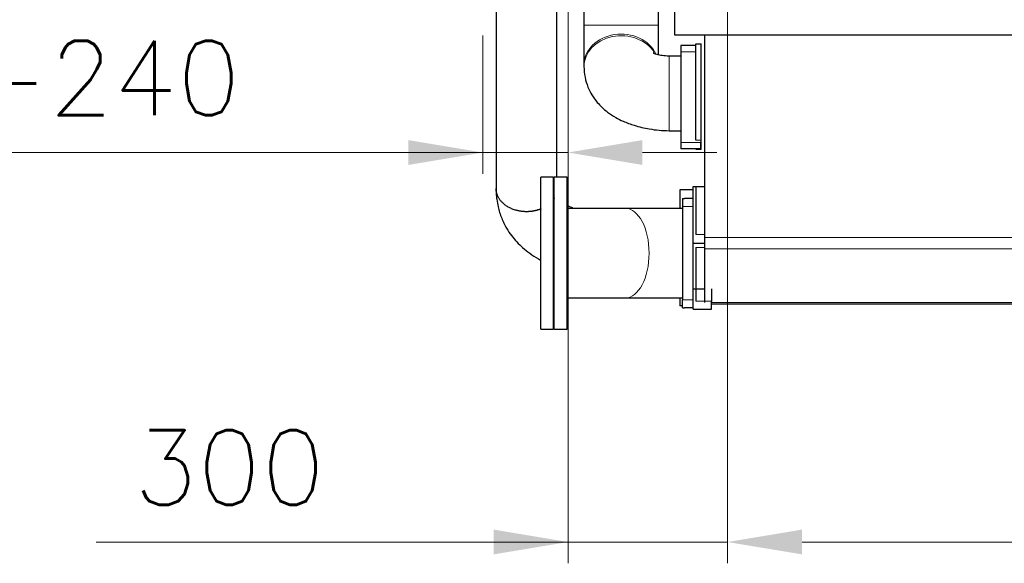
# Model space of a CAD drawing. Header units: inches. Extents: x 0 to 23760, y -13 to 16800.
# Tile 154 of 204: x 14418 to 16268, y 11047 to 12068. Entities that reach past the tile are written whole.
import ezdxf

# ---------------------------------------------------------------- set-up
doc = ezdxf.new("R2010")
doc.units = ezdxf.units.IN
doc.layers.add('254', color=7, linetype='Continuous', true_color=0xffffff)
doc.styles.add('latin_extended', font='simplex.shx')
doc.dimstyles.get("Standard").update_dxf_attribs({"dimtxt": 0.18, "dimasz": 0.18, "dimexe": 0.18, "dimexo": 0.0625, "dimgap": 0.09, "dimtad": 0, "dimtih": 1, "dimtoh": 1, "dimdec": 4, "dimzin": 0, "dimdsep": 46, "dimtxsty": 'Standard', "dimcen": 0.09, "dimadec": 0, "dimazin": 0, "dimtfac": 1, "dimtdec": 4, "dimtofl": 0, "dimtmove": 0, "dimatfit": 3, "dimfxl": 1, "dimtolj": 1, "dimtzin": 0, "dimarcsym": 0})

# ---------------------------------------------------------------- blocks, each defined once
blk = doc.blocks.new('_U0')
at = {"layer": '254', "color": 3, "linetype": 'Continuous', "lineweight": 13, "transparency": 16777216}
for p, q in [((15448.2, 12694.6), (15448.2, 11047)), ((15748.2, 12229.6), (15748.2, 11047)), ((15448.2, 11087), (14561.6, 11087)), ((15308.2, 11087), (15168.2, 11087)), ((15448.2, 11087), (15748.2, 11087)), ((15888.2, 11087), (16028.2, 11087))]:
    blk.add_line(p, q, dxfattribs=at)
at = {"layer": '254', "color": 3, "transparency": 16777216}
for points in [[(15308.2, 11063.7), (15308.2, 11110.4), (15448.2, 11087)], [(15888.2, 11110.4), (15888.2, 11063.7), (15748.2, 11087)]]:
    blk.add_solid(points, dxfattribs=at)
at = {"layer": 'Defpoints', "color": 0, "transparency": 16777216}
for p in [(15448.2, 12734.6), (15748.2, 12269.6), (15748.2, 11087)]:
    blk.add_point(p, dxfattribs=at)
at = {"layer": '254', "color": 2, "lineweight": 13, "transparency": 16777216, "insert": (14631.6, 11297), "char_height": 140, "attachment_point": 1, "style": 'latin_extended'}
blk.add_mtext('\\A1;300', dxfattribs=at)
blk = doc.blocks.new('_U4')
at = {"layer": '254', "color": 3, "linetype": 'Continuous', "lineweight": 13, "transparency": 16777216}
for p, q in [((15748.2, 12229.6), (15748.2, 11047)), ((19898.2, 12229.6), (19898.2, 11047)), ((15888.2, 11087), (19758.2, 11087))]:
    blk.add_line(p, q, dxfattribs=at)
at = {"layer": '254', "color": 3, "transparency": 16777216}
for points in [[(15888.2, 11110.4), (15888.2, 11063.7), (15748.2, 11087)], [(19758.2, 11063.7), (19758.2, 11110.4), (19898.2, 11087)]]:
    blk.add_solid(points, dxfattribs=at)
at = {"layer": 'Defpoints', "color": 0, "transparency": 16777216}
for p in [(15748.2, 12269.6), (19898.2, 12269.6), (19898.2, 11087)]:
    blk.add_point(p, dxfattribs=at)
at = {"layer": '254', "color": 2, "lineweight": 13, "transparency": 16777216, "insert": (17589.9, 11297), "char_height": 140, "attachment_point": 1, "style": 'latin_extended'}
blk.add_mtext('\\A1;4150', dxfattribs=at)
blk = doc.blocks.new('_U9')
at = {"layer": '254', "color": 3, "linetype": 'Continuous', "lineweight": 13, "transparency": 16777216}
for p, q in [((15288.2, 12038.6), (15288.2, 11778.6)), ((15448.2, 12038.6), (15448.2, 11778.6)), ((15288.2, 11818.6), (13814.9, 11818.6)), ((15148.2, 11818.6), (15008.2, 11818.6)), ((15288.2, 11818.6), (15448.2, 11818.6)), ((15588.2, 11818.6), (15728.2, 11818.6))]:
    blk.add_line(p, q, dxfattribs=at)
at = {"layer": '254', "color": 3, "transparency": 16777216}
for points in [[(15148.2, 11795.3), (15148.2, 11841.9), (15288.2, 11818.6)], [(15588.2, 11841.9), (15588.2, 11795.3), (15448.2, 11818.6)]]:
    blk.add_solid(points, dxfattribs=at)
at = {"layer": 'Defpoints', "color": 0, "transparency": 16777216}
for p in [(15288.2, 12078.6), (15448.2, 12078.6), (15448.2, 11818.6)]:
    blk.add_point(p, dxfattribs=at)
at = {"layer": '254', "color": 2, "lineweight": 13, "transparency": 16777216, "insert": (13884.9, 12261.9), "char_height": 140, "attachment_point": 1, "style": 'latin_extended'}
blk.add_mtext('\\A1;\\C31;{\\H1.00x;\\Fsimplex.shx;Flywheel\\Fsimplex.shx;}\\C2;\\P  \\C2;90-240 ', dxfattribs=at)

msp = doc.modelspace()

# ---------------------------------------------------------------- linework, layer by layer
at = {"layer": '254', "color": 2, "linetype": 'Continuous', "lineweight": 25}
for p, q in [((15478.223, 12109.567), (15478.223, 12057.51)), ((15618.223, 12057.51), (15618.223, 12097.566)), ((15648.223, 12084.567), (15648.223, 12039.567)), ((15648.223, 12039.567), (19898.223, 12039.567)), ((15705.223, 11659.125), (15705.223, 12039.565)), ((15660.223, 12019.567), (15660.223, 12007.567)), ((15688.222, 12019.567), (15660.223, 12019.567)), ((15688.223, 11841.567), (15688.223, 12022.567)), ((15688.223, 12022.567), (15698.223, 12022.567)), ((15698.223, 11841.567), (15698.223, 12022.567)), ((15660.223, 11999.567), (15638.223, 11999.567)), ((15660.223, 12007.567), (15660.223, 11837.267)), ((15478.223, 11982.819), (15478.223, 11979.779)), ((15638.223, 11859.567), (15660.223, 11859.567)), ((15660.223, 11837.267), (15660.223, 11825.267)), ((15697.223, 11837.267), (15697.223, 11825.267)), ((15698.223, 11824.567), (15698.223, 11841.567)), ((15697.223, 11825.267), (15660.223, 11825.267)), ((15688.223, 11824.567), (15688.223, 11825.267)), ((15688.223, 11824.567), (15698.223, 11824.567)), ((15396.835, 11629.473), (15396.835, 11772.067)), ((15420.835, 11772.067), (15396.835, 11772.067)), ((15420.835, 11629.473), (15420.835, 11772.067)), ((15422.435, 11730.264), (15422.435, 11772.067)), ((15446.435, 11772.067), (15422.435, 11772.067)), ((15446.435, 11730.264), (15446.435, 11772.067)), ((15683.223, 11648.596), (15683.223, 11754.567)), ((15683.223, 11754.567), (15688.223, 11754.567)), ((15688.223, 11754.567), (15705.222, 11754.567)), ((15688.223, 11754.567), (15688.223, 11664.862)), ((15658.223, 11748.567), (15658.223, 11713.714)), ((15683.222, 11748.567), (15658.223, 11748.567)), ((15422.435, 11487.067), (15422.435, 11730.264)), ((15446.435, 11487.067), (15446.435, 11730.264)), ((15663.223, 11732.067), (15667.423, 11732.067)), ((15663.223, 11732.067), (15663.223, 11717.067)), ((15663.223, 11717.067), (15663.223, 11542.067)), ((15683.223, 11732.067), (15667.423, 11732.067)), ((15555.891, 11713.717), (15446.51, 11713.717)), ((15705.223, 11637.971), (15705.223, 11659.125)), ((15683.223, 11562.661), (15683.223, 11648.596)), ((15683.223, 11648.596), (15705.222, 11648.596)), ((15688.223, 11640.452), (15688.223, 11562.661)), ((15396.835, 11487.067), (15396.835, 11629.473)), ((15420.835, 11487.067), (15420.835, 11629.473)), ((15705.223, 11537.05), (15705.223, 11637.971)), ((15683.223, 11524.567), (15683.223, 11562.661)), ((15683.223, 11562.661), (15688.223, 11562.661)), ((15688.223, 11562.661), (15688.223, 11539.567)), ((15688.223, 11562.661), (15705.222, 11562.661)), ((15718.223, 11562.661), (15718.223, 11539.567)), ((15446.434, 11545.417), (15555.891, 11545.417)), ((15658.223, 11545.418), (15658.223, 11530.567)), ((15663.223, 11530.567), (15658.223, 11530.567)), ((15663.223, 11527.067), (15663.223, 11542.067)), ((15718.223, 11539.567), (15718.223, 11539.054)), ((15718.223, 11524.567), (15718.223, 11539.055)), ((19868.208, 11533.567), (15718.248, 11533.567)), ((15663.223, 11527.067), (15667.423, 11527.067)), ((15683.223, 11527.067), (15667.423, 11527.067)), ((15683.223, 11524.567), (15718.223, 11524.567)), ((15396.835, 11487.067), (15420.835, 11487.067)), ((15422.435, 11487.067), (15446.435, 11487.067))]:
    msp.add_line(p, q, dxfattribs=at)
at = {"layer": '254', "color": 110, "linetype": 'Continuous', "lineweight": 13}
for p, q in [((15478.223, 12057.51), (15618.223, 12057.51)), ((15638.223, 11859.567), (15638.223, 11999.567)), ((15688.222, 12007.567), (15660.223, 12007.567)), ((15697.223, 11837.267), (15660.223, 11837.267)), ((15688.223, 11841.567), (15698.223, 11841.567)), ((15663.223, 11717.067), (15683.223, 11717.067)), ((15688.223, 11664.862), (15705.222, 11664.862)), ((19873.223, 11659.125), (15705.223, 11659.125)), ((15688.223, 11640.452), (15705.222, 11640.452)), ((19873.223, 11637.971), (15705.223, 11637.971)), ((15663.223, 11542.067), (15683.223, 11542.067)), ((15688.223, 11539.567), (15718.223, 11539.567)), ((19868.208, 11537.05), (15718.248, 11537.05))]:
    msp.add_line(p, q, dxfattribs=at)
for centre, major_axis, ratio, start_param, end_param in [((15548.223, 11982.819), (70, 0), 0.82989824, 0.36746817, 3.13688026), ((15548.223, 11979.779), (70, 0), 0.82989824, 0.47948558, 3.14110178), ((15555.891, 11629.567), (0, -84.15), 0.53186823, 0, 3.14159265)]:
    msp.add_ellipse(centre, major_axis=major_axis, ratio=ratio, start_param=start_param, end_param=end_param, dxfattribs=at)
at = {"layer": '254', "color": 2, "linetype": 'Continuous', "lineweight": 25}
for points, knots in [([(15313.073, 12192.335), (15313.073, 12130.924), (15313.073, 12021.5), (15313.073, 11906.686), (15313.073, 11847.894), (15313.073, 11831.726), (15313.073, 11815.558), (15313.073, 11799.39), (15313.073, 11783.222), (15313.073, 11767.051), (15313.073, 11756.27), (15313.073, 11750.878)], [0, 0, 0, 0, 0.41732507, 0.743613, 0.78023716, 0.81686132, 0.85348547, 0.89010963, 0.92673378, 0.96335795, 1, 1, 1, 1]), ([(15427.373, 11772.067), (15427.373, 11782.166), (15427.373, 11809.411), (15427.373, 11853.802), (15427.373, 11905.242), (15427.373, 11956.682), (15427.373, 12052.462), (15427.373, 12131.094), (15427.373, 12192.58)], [0, 0, 0, 0, 0.07204262, 0.19436926, 0.3166959, 0.43902254, 0.56134919, 1, 1, 1, 1]), ([(15478.223, 12057.51), (15478.223, 12050.036), (15478.223, 12035.577), (15478.223, 12014.739), (15478.223, 11996.571), (15478.223, 11987.098), (15478.223, 11982.949)], [0, 0, 0, 0, 0.2500542, 0.50003493, 0.74994884, 1, 1, 1, 1]), ([(15618.222, 12001.753), (15618.222, 12005.897), (15618.222, 12016.555), (15618.222, 12035.502), (15618.222, 12050.011), (15618.222, 12057.51)], [0, 0, 0, 0, 0.26415991, 0.63205947, 1, 1, 1, 1]), ([(15638.223, 11999.567), (15633.583, 11999.708), (15625.665, 12000.347), (15616.125, 12002.368), (15610.59, 12004.138), (15608.573, 12005.053), (15608.354, 12005.079), (15608.354, 12005.034)], [0, 0, 0, 0, 0.32020673, 0.59100037, 0.78115961, 0.92039855, 1, 1, 1, 1]), ([(15478.223, 11979.91), (15478.284, 11973.11), (15479.622, 11960.004), (15486.434, 11937.011), (15500.276, 11914.204), (15519.668, 11895.829), (15537.023, 11884.531), (15553.773, 11876.289), (15574.411, 11868.647), (15603.321, 11861.661), (15625.511, 11859.704), (15638.223, 11859.567)], [0, 0, 0, 0, 0.09476431, 0.18718299, 0.34445892, 0.4640315, 0.54781258, 0.61780349, 0.7168235, 0.8423096, 1, 1, 1, 1]), ([(15313.073, 11750.878), (15313.073, 11750.181), (15313.081, 11748.946), (15313.12, 11746.754), (15313.221, 11743.581), (15313.524, 11738.115), (15314.45, 11728.872), (15317.053, 11714.096), (15322.743, 11695.708), (15331.627, 11677.57), (15341.624, 11662.645), (15351.864, 11650.521), (15363.222, 11639.511), (15376.571, 11628.89), (15388.233, 11621.397), (15395.303, 11617.431), (15396.703, 11616.667)], [0, 0, 0, 0, 0.01356405, 0.02401812, 0.04252221, 0.07509893, 0.1301904, 0.22107626, 0.36099685, 0.48891673, 0.58734516, 0.67895284, 0.7661546, 0.86494471, 0.97349315, 1, 1, 1, 1]), ([(15457.659, 11713.71), (15453.706, 11715.583), (15449.72, 11717.779), (15446.555, 11719.786), (15446.36, 11719.911)], [0, 0, 0, 0, 0.93731217, 1, 1, 1, 1])]:
    msp.add_open_spline(points, degree=3, knots=knots, dxfattribs=at)
for points, weights in [([(15370.223, 11707.42), (15350.023, 11707.419), (15323.193, 11715.099), (15313.082, 11735.507), (15313.073, 11750.879)], [1.01661171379, 1.01661171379, 0.958507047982, 1.01655724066, 1.01661167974]), ([(15422.728, 11733.734), (15422.38, 11733.118), (15422.015, 11732.506), (15421.631, 11731.897), (15421.23, 11731.293)], [1.00317446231, 1.00256243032, 1.00196575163, 1.00138906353, 1.00083623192]), ([(15397.3, 11712.612), (15390.745, 11709.928), (15383.751, 11708.18), (15376.741, 11707.421), (15370.223, 11707.42)], [0.999951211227, 1.00431387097, 1.01055999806, 1.01661171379, 1.01661171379])]:
    msp.add_rational_spline(points, weights, degree=4, dxfattribs=at)
for points in [[(15663.166, 11713.717), (15605.418, 11713.717), (15555.891, 11713.717)], [(15555.891, 11545.417), (15605.418, 11545.417), (15663.166, 11545.417)]]:
    msp.add_open_spline(points, degree=2, dxfattribs=at)

# ---------------------------------------------------------------- dimensions: what is measured, and where the dimension line sits
at = {"layer": '254', "color": 2, "linetype": 'Continuous', "lineweight": 13}
for base, p1, p2, picture, middle in [((15748.223, 11087.048), (15448.223, 12734.567), (15748.223, 12269.567), '_U0', (14811.556, 11087.048)), ((19898.223, 11087.048), (15748.223, 12269.567), (19898.223, 12269.567), '_U4', (17823.223, 11087.048))]:
    dim = msp.add_linear_dim(base=base, p1=p1, p2=p2, dimstyle='Standard', override={"dimscale": 40, "dimtxt": 3.5, "dimasz": 3.5, "dimexe": 1, "dimexo": 1, "dimgap": 1.75, "dimtad": 1, "dimtih": 1, "dimtoh": 0, "dimdec": 2, "dimlfac": 1, "dimzin": 8, "dimdsep": 46, "dimlunit": 2, "dimtxsty": 'latin_extended', "dimsah": 1, "dimse1": 0, "dimse2": 0, "dimsd1": 0, "dimsd2": 0, "dimclrd": 3, "dimclre": 3, "dimclrt": 2, "dimtol": 0, "dimtm": -0.1, "dimtfac": 0.714286, "dimtdec": 3, "dimtofl": 1, "dimtmove": 0, "dimtzin": 8, "dimlwd": 13, "dimlwe": 13}, dxfattribs=at)
    dim.commit()
    dim.dimension.update_dxf_attribs({"geometry": picture, "text_midpoint": middle, "dimtype": 160})
dim = msp.add_linear_dim(base=(15448.223, 11818.605), p1=(15288.223, 12078.567), p2=(15448.223, 12078.567), text='\\C31;{\\H1.00x;\\Fsimplex.shx;Flywheel\\Fsimplex.shx;}\\C2;\\P  \\C2;90-240 ', dimstyle='Standard', override={"dimscale": 40, "dimtxt": 3.5, "dimasz": 3.5, "dimexe": 1, "dimexo": 1, "dimgap": 1.75, "dimtad": 1, "dimtih": 1, "dimtoh": 0, "dimdec": 2, "dimlfac": 0.025, "dimzin": 8, "dimdsep": 46, "dimlunit": 2, "dimpost": '', "dimtxsty": 'latin_extended', "dimsah": 1, "dimse1": 0, "dimse2": 0, "dimsd1": 0, "dimsd2": 0, "dimclrd": 3, "dimclre": 3, "dimclrt": 2, "dimtol": 0, "dimtm": -0.1, "dimtfac": 0.714286, "dimtdec": 3, "dimtofl": 1, "dimtmove": 0, "dimtzin": 8, "dimlwd": 13, "dimlwe": 13}, dxfattribs=at)
dim.commit()
dim.dimension.update_dxf_attribs({"geometry": '_U9', "text_midpoint": (14411.556, 11818.605), "dimtype": 160})

doc.saveas('drawing.dxf')
